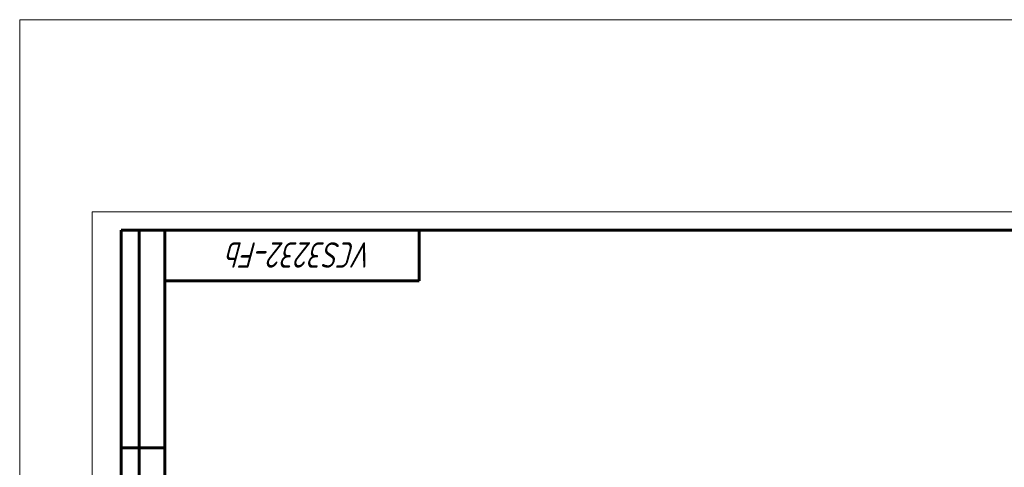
# Model space of a CAD drawing. Header units: millimetres. Extents: x -20 to 420, y 0 to 350.
# Tile 6 of 7: x -20 to 251, y 227 to 350. Entities that reach past the tile are written whole.
import ezdxf

# ---------------------------------------------------------------- set-up
doc = ezdxf.new("R2010")
doc.units = ezdxf.units.MM
for name, pattern in [('K5LT_BASIC', [0]), ('K5LT_THIN', [0]), ('K5LT_THIN_INCLUDED_TO_HATCHING', [0])]:
    doc.linetypes.add(name, pattern=pattern)
doc.layers.add('Системный слой (1)', color=251, linetype='Continuous', true_color=0x6c6c6c)
doc.styles.add('KTEXTSTYLE', font='GOST_AU.SHX', dxfattribs={"width": 0.96, "height": 5})

# ---------------------------------------------------------------- blocks, each defined once
blk = doc.blocks.new('U29')
at = {"layer": 'Системный слой (1)', "color": 7, "linetype": 'K5LT_THIN_INCLUDED_TO_HATCHING', "lineweight": 18, "true_color": 0xffffff}
for p, q in [((-19.9, 349.92), (412.1, 349.92)), ((-19.9, 27.92), (-19.9, 349.92))]:
    blk.add_line(p, q, dxfattribs=at)
blk = doc.blocks.new('U30')
at = {"color": 7, "linetype": 'K5LT_THIN', "lineweight": 18, "true_color": 0xffffff}
for p, q in [((0, 0), (0, 297)), ((0, 297), (420, 297))]:
    blk.add_line(p, q, dxfattribs=at)
at = {"color": 143, "linetype": 'K5LT_BASIC', "lineweight": 60, "true_color": 0x33acca}
for p, q in [((8, 172), (8, 292)), ((20, 292), (8, 292)), ((13, 172), (13, 292)), ((20, 5), (20, 292)), ((20, 292), (415, 292)), ((90, 292), (90, 278)), ((90, 278), (20, 278)), ((20, 232), (8, 232))]:
    blk.add_line(p, q, dxfattribs=at)
at = {"color": 7, "insert": (77.39, 281.64), "char_height": 7, "attachment_point": 1, "rotation": 180, "style": 'KTEXTSTYLE'}
blk.add_mtext('\\H5.0;\\W1.000;\\Q15;\\Q15;\\W0.965;\\H7.00;VCS3232-Fb', dxfattribs=at)

msp = doc.modelspace()

# ---------------------------------------------------------------- block references
msp.add_blockref('U30', (0, 0))
at = {"layer": 'Системный слой (1)'}
msp.add_blockref('U29', (0, 0), dxfattribs=at)

doc.saveas('drawing.dxf')
